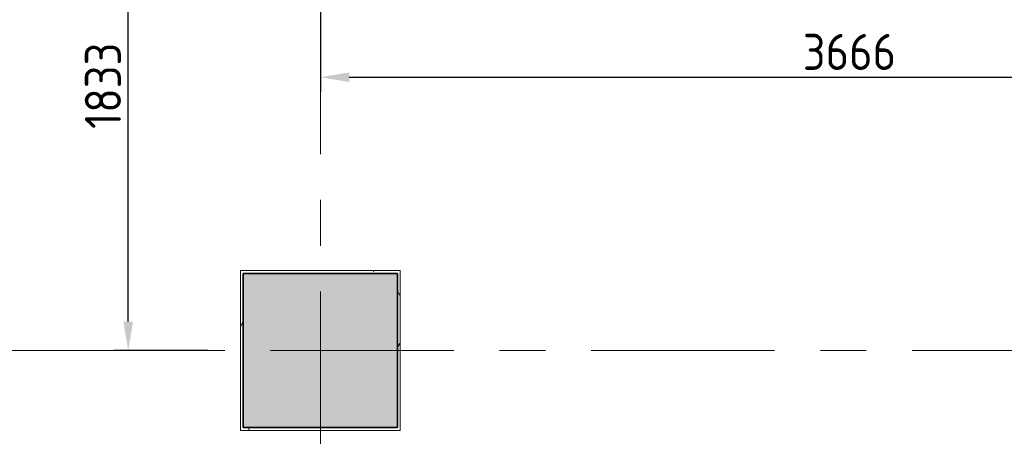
# Model space of a CAD drawing. Extents: x 3176 to 58266, y 1852 to 38199.
# Tile 43 of 256: x 8975 to 12386, y 30031 to 31474. Entities that reach past the tile are written whole.
import ezdxf

# ---------------------------------------------------------------- set-up
doc = ezdxf.new("R2010")
doc.units = 0
doc.header["$LTSCALE"] = 50
doc.header["$PDSIZE"] = -5
doc.linetypes.add('Onderlegger 1e verdieping$0$stramien', pattern=[22.225, 12.7, -3.175, 3.175, -3.175])
doc.layers.get('0').update_dxf_attribs({"linetype": 'CONTINUOUS'})
doc.layers.get('DEFPOINTS').update_dxf_attribs({"linetype": 'CONTINUOUS'})
doc.layers.add('AS-M38--_F123--_Wandlengte', color=1, linetype='CONTINUOUS')
for name, color, linetype, lineweight in [('Onderlegger 1e verdieping$0$A-GENM', 8, 'CONTINUOUS', 18), ('Onderlegger 1e verdieping$0$S-COLS', 8, 'CONTINUOUS', 18), ('Onderlegger 1e verdieping$0$S-GRID', 8, 'CONTINUOUS', 18)]:
    doc.layers.add(name, color=color, linetype=linetype, lineweight=lineweight)
doc.styles.get("Standard").update_dxf_attribs({"font": 'isocp.shx'})
doc.dimstyles.new('CWall_F2_Wandlengte', dxfattribs={"dimscale": 50, "dimtxt": 2.5, "dimasz": 2, "dimexe": 1, "dimexo": 1, "dimgap": 0.5, "dimtad": 1, "dimdec": 0, "dimdsep": 46, "dimtxsty": 'Standard', "dimcen": 2.5, "dimclrt": 2, "dimadec": 0, "dimazin": 0, "dimtfac": 1, "dimtdec": 0, "dimtix": 1, "dimtmove": 2, "dimatfit": 0, "dimfxl": 0, "dimtolj": 1, "dimtzin": 0, "dimarcsym": 0})

# ---------------------------------------------------------------- blocks, each defined once
blk = doc.blocks.new('Onderlegger 1e verdieping$0$42_KA leemstuc betonkolomafwerking - Type-7433552-Plotview 1e Verdieping - schaal 1 op 100')
at = {"layer": 'Onderlegger 1e verdieping$0$A-GENM'}
h = blk.add_hatch(dxfattribs=at)
h.set_pattern_fill('FP_60', color=256, style=0, pattern_type=2)
h.set_pattern_definition([(0, (-10016.6, -30328.2), (406.4, 101.6), [33.528, -271.272, 33.528, -1896.872]), (0, (-10016.6, -30328.2), (406.4, 101.6), [-338.328, -271.272, 33.528, -576.072, -1016]), (0, (-10016.6, -30328.2), (406.4, 101.6), [-1219.2, 33.528, -271.272, 33.528, -677.672]), (0, (-10016.6, -30328.2), (406.4, 101.6), [-1557.528, -169.672, 33.528, -474.472]), (120, (-9864.2, -30277.4), (-291.18818, 301.15272), [33.528, -271.272, 33.528, -1896.872]), (120, (-9864.2, -30277.4), (-291.18818, 301.15272), [-338.328, -271.272, 33.528, -576.072, -1016]), (120, (-9864.2, -30277.4), (-291.18818, 301.15272), [-1219.2, 33.528, -271.272, 33.528, -677.672]), (120, (-9864.2, -30277.4), (-291.18818, 301.15272), [-1557.528, -169.672, 33.528, -474.472]), (240, (-9813.4, -30074.2), (-115.21182, -402.75272), [33.528, -271.272, 33.528, -1896.872]), (240, (-9813.4, -30074.2), (-115.21182, -402.75272), [-338.328, -271.272, 33.528, -576.072, -1016]), (240, (-9813.4, -30074.2), (-115.21182, -402.75272), [-1219.2, 33.528, -271.272, 33.528, -677.672]), (240, (-9813.4, -30074.2), (-115.21182, -402.75272), [-1557.528, -169.672, 33.528, -474.472])])
h.paths.add_polyline_path([(-277, -277), (277, -277), (277, 277), (-277, 277)], flags=0)
h.paths.add_polyline_path([(-267, -267), (-267, 267), (267, 267), (267, -267)], flags=0)
for p, q in [((277, 277), (-277, 277)), ((-277, 277), (-277, -277)), ((277, -277), (277, 277)), ((-267, 267), (267, 267)), ((-267, -267), (-267, 267)), ((267, 267), (267, -267)), ((267, -267), (-267, -267)), ((-277, -277), (277, -277))]:
    blk.add_line(p, q, dxfattribs=at)
blk = doc.blocks.new('Onderlegger 1e verdieping')
at = {"layer": 'Onderlegger 1e verdieping$0$S-COLS', "lineweight": 5}
blk.add_hatch(color=256, dxfattribs=at).paths.add_polyline_path([(10283.6, 30061.2), (10283.6, 30595.2), (9749.6, 30595.2), (9749.6, 30061.2)], flags=0)
at = {"layer": 'Onderlegger 1e verdieping$0$S-COLS', "lineweight": 35}
for p, q in [((10283.6, 30595.2), (9749.6, 30595.2)), ((9749.6, 30595.2), (9749.6, 30061.2)), ((10283.6, 30061.2), (10283.6, 30595.2)), ((9749.6, 30061.2), (10283.6, 30061.2))]:
    blk.add_line(p, q, dxfattribs=at)
at = {"layer": 'Onderlegger 1e verdieping$0$S-GRID', "linetype": 'Onderlegger 1e verdieping$0$stramien'}
for p, q in [((10016.6, 37199.4), (10016.6, 18255.8)), ((3176.5, 30328.2), (55473.5, 30328.2))]:
    blk.add_line(p, q, dxfattribs=at)
at = {"layer": 'Onderlegger 1e verdieping$0$A-GENM'}
blk.add_blockref('Onderlegger 1e verdieping$0$42_KA leemstuc betonkolomafwerking - Type-7433552-Plotview 1e Verdieping - schaal 1 op 100', (10016.6, 30328.2), dxfattribs=at)
blk = doc.blocks.new('*D299')
at = {"layer": 'AS-M38--_F123--_Wandlengte', "color": 0, "lineweight": -2}
for p, q in [((9791.6, 32161.2), (9300.9, 32161.2)), ((9350.9, 30428.2), (9350.9, 32061.2)), ((9627.2, 30328.2), (9300.9, 30328.2))]:
    blk.add_line(p, q, dxfattribs=at)
at = {"layer": 'AS-M38--_F123--_Wandlengte', "color": 0}
for points in [[(9334.2, 32061.2), (9367.5, 32061.2), (9350.9, 32161.2)], [(9334.2, 30428.2), (9367.5, 30428.2), (9350.9, 30328.2)]]:
    blk.add_solid(points, dxfattribs=at)
at = {"layer": 'DEFPOINTS', "color": 0}
for p in [(9350.9, 32161.2), (9841.6, 32161.2), (9677.2, 30328.2)]:
    blk.add_point(p, dxfattribs=at)
at = {"layer": 'AS-M38--_F123--_Wandlengte', "color": 2, "insert": (9263.4, 31244.7), "char_height": 125, "attachment_point": 5, "rotation": 90}
blk.add_mtext('\\A1;1833', dxfattribs=at)
blk = doc.blocks.new('*D301')
at = {"layer": 'AS-M38--_F123--_Wandlengte', "color": 0, "lineweight": -2}
for p, q in [((13682.6, 32102.1), (13682.6, 31224.5)), ((10016.6, 31855.1), (10016.6, 31224.5)), ((10116.6, 31274.5), (13582.6, 31274.5))]:
    blk.add_line(p, q, dxfattribs=at)
at = {"layer": 'AS-M38--_F123--_Wandlengte', "color": 0}
for points in [[(10116.6, 31291.1), (10116.6, 31257.8), (10016.6, 31274.5)], [(13582.6, 31291.1), (13582.6, 31257.8), (13682.6, 31274.5)]]:
    blk.add_solid(points, dxfattribs=at)
at = {"layer": 'DEFPOINTS', "color": 0}
for p in [(13682.6, 32152.1, -300), (10016.6, 31905.1, 929.1), (13682.6, 31274.5)]:
    blk.add_point(p, dxfattribs=at)
at = {"layer": 'AS-M38--_F123--_Wandlengte', "color": 2, "insert": (11849.6, 31362), "char_height": 125, "attachment_point": 5}
blk.add_mtext('\\A1;3666', dxfattribs=at)

msp = doc.modelspace()

# ---------------------------------------------------------------- block references
msp.add_blockref('Onderlegger 1e verdieping', (0, 0))

# ---------------------------------------------------------------- dimensions: what is measured, and where the dimension line sits
at = {"layer": 'AS-M38--_F123--_Wandlengte'}
dim = msp.add_linear_dim(base=(9350.9, 32161.2), p1=(9677.2, 30328.2), p2=(9841.6, 32161.2), angle=90, dimstyle='CWall_F2_Wandlengte', dxfattribs=at)
dim.commit()
dim.dimension.update_dxf_attribs({"geometry": '*D299', "text_midpoint": (9263.4, 31244.7)})
dim = msp.add_linear_dim(base=(13682.6, 31274.5), p1=(10016.6, 31905.1, 929.1), p2=(13682.6, 32152.1, -300), dimstyle='CWall_F2_Wandlengte', dxfattribs=at)
dim.commit()
dim.dimension.update_dxf_attribs({"geometry": '*D301', "text_midpoint": (11849.6, 31362)})

doc.saveas('drawing.dxf')
